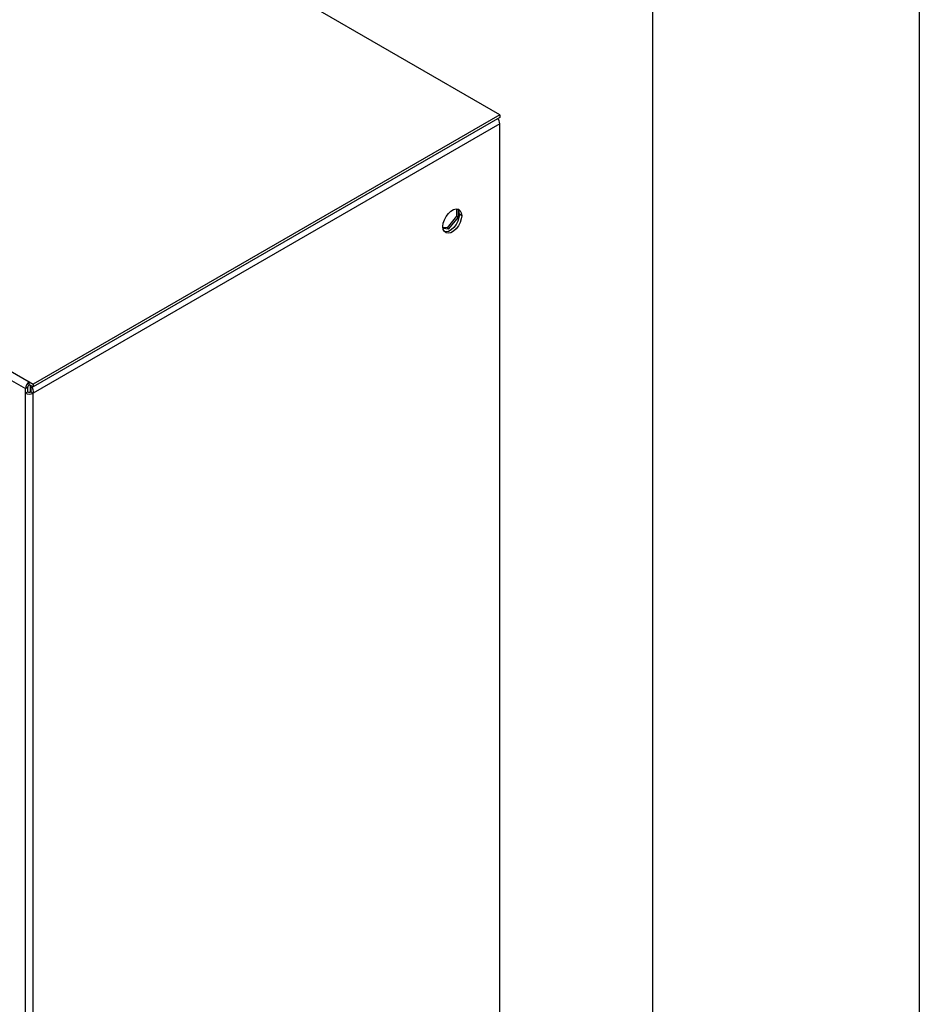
# Model space of a CAD drawing. Header units: millimetres. Extents: x 0 to 1956, y 0 to 1511.
# Tile 11 of 12: x 1806 to 1956, y 1167 to 1331. Entities that reach past the tile are written whole.
import ezdxf

# ---------------------------------------------------------------- set-up
doc = ezdxf.new("R2010")
doc.units = ezdxf.units.MM
doc.header["$LTSCALE"] = 7
doc.layers.add('TEXT', color=140, linetype='Continuous', lineweight=25)

msp = doc.modelspace()

# ---------------------------------------------------------------- linework, layer by layer
at = {"color": 7, "linetype": 'Continuous'}
msp.add_line((1955.82, 1511.32), (1955.82, 0.02), dxfattribs=at)
for p, q in [((1885.91, 1314.95), (1755.56, 1390.2)), ((1677.8, 1343.8), (1806.84, 1269.31)), ((1678.45, 1344.93), (1807.49, 1270.44)), ((1885.91, 1314.95), (1808.15, 1270.06)), ((1885.91, 1314.49), (1808.15, 1269.6)), ((1885.91, 1314.95), (1885.91, 1314.49)), ((1885.91, 1313.46), (1808.15, 1268.57)), ((1885.91, 1030.43), (1885.91, 1313.46)), ((1878.7, 1299.25), (1878.7, 1298.07)), ((1878.7, 1298.07), (1877.13, 1296.11)), ((1877.43, 1295.94), (1879, 1297.9)), ((1878.7, 1298.07), (1879, 1297.9)), ((1879, 1297.9), (1879, 1299.06)), ((1879.56, 1298.13), (1879.16, 1298.36)), ((1877.13, 1296.11), (1876.42, 1296.18)), ((1876.43, 1296.03), (1877.43, 1295.94)), ((1877.13, 1296.11), (1877.43, 1295.94)), ((1807.49, 1270.44), (1808.15, 1270.06)), ((1807.49, 1269.98), (1807.49, 1270.44)), ((1807.49, 1269.98), (1808.15, 1269.6)), ((1807.61, 1269.91), (1807.61, 1268.75)), ((1807.75, 1269.38), (1807.75, 1269.83)), ((1808.15, 1270.06), (1808.15, 1269.6)), ((1807.24, 1269.54), (1806.84, 1269.31)), ((1806.84, 1268.57), (1806.84, 1269.31)), ((1807.24, 1268.8), (1806.84, 1268.57)), ((1806.84, 985.54), (1806.84, 1268.57)), ((1807.24, 1268.8), (1807.24, 1269.54)), ((1807.75, 1268.8), (1808.15, 1268.57)), ((1808.15, 985.54), (1808.15, 1268.57))]:
    msp.add_line(p, q)
at = {"flags": 128}
for points in [[(1876.41, 1296.31), (1876.48, 1296.86), (1876.66, 1297.44), (1876.96, 1298), (1877.33, 1298.49), (1877.76, 1298.89), (1878.21, 1299.15), (1878.64, 1299.25), (1879.02, 1299.19), (1879.31, 1298.96), (1879.49, 1298.6), (1879.56, 1298.13)], [(1879.56, 1298.13), (1879.49, 1297.58), (1879.31, 1297), (1879.02, 1296.44), (1878.64, 1295.94), (1878.21, 1295.55), (1877.76, 1295.29), (1877.33, 1295.19), (1876.96, 1295.25), (1876.66, 1295.47), (1876.48, 1295.84), (1876.41, 1296.31)], [(1879.16, 1298.36), (1879.09, 1297.81), (1878.91, 1297.23), (1878.61, 1296.67), (1878.24, 1296.18), (1877.81, 1295.78), (1877.36, 1295.52), (1876.93, 1295.42), (1876.69, 1295.44)]]:
    msp.add_lwpolyline(points, dxfattribs=at)
for centre, radius, start, end in [((1884.49, 1313.39), 1.42, 2.675, 39.9275), ((1877.96, 1298.46), 1.2, 355.3077, 40.1586), ((1808.26, 1269.24), 1.42, 122.6055, 177.3945), ((1807.79, 1269.52), 0.546, 122.6055, 177.3945), ((1807.49, 1269.82), 1.42, 242.6097, 297.3903), ((1807.49, 1269.28), 0.547, 242.6097, 297.3903)]:
    msp.add_arc(centre, radius, start, end)
for points, knots in [([(1808.15, 1268.57), (1808.17, 1268.68), (1808.17, 1268.8), (1808.15, 1269.04), (1808.12, 1269.16), (1808.04, 1269.4), (1807.99, 1269.51), (1807.87, 1269.7), (1807.81, 1269.78), (1807.75, 1269.84)], [0, 0, 0, 0, 0.25, 0.25, 0.5, 0.5, 0.75, 0.75, 1, 1, 1, 1]), ([(1807.75, 1268.8), (1807.79, 1268.9), (1807.8, 1269.01), (1807.79, 1269.22), (1807.77, 1269.32), (1807.75, 1269.38)], [0, 0, 0, 0, 0.5, 0.5, 1, 1, 1, 1])]:
    msp.add_open_spline(points, degree=3, knots=knots)
at = {"layer": 'TEXT'}
msp.add_line((1911.35, 1466.85), (1911.35, 44.45), dxfattribs=at)

doc.saveas('drawing.dxf')
